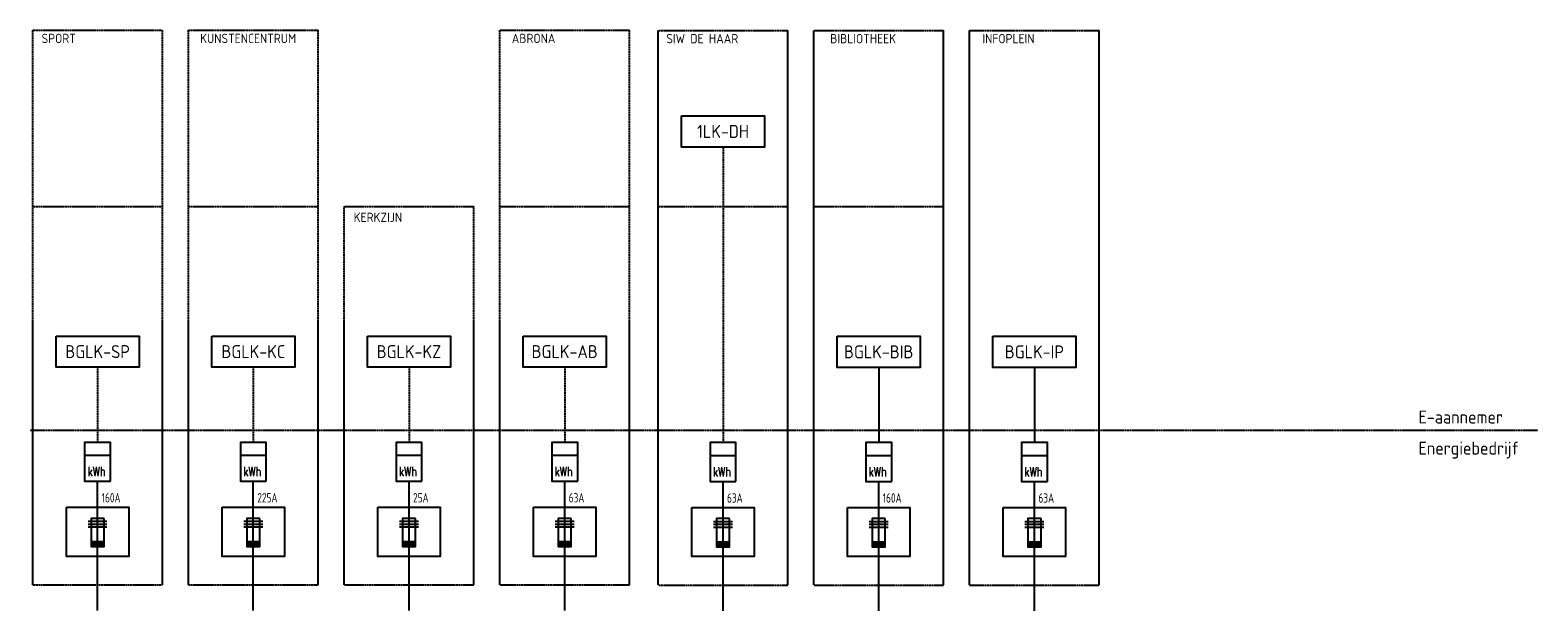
# Model space of a CAD drawing. Header units: millimetres. Extents: x 40450 to 69500, y 10000 to 21200.
import ezdxf
from ezdxf.enums import TextEntityAlignment as Align

# ---------------------------------------------------------------- set-up
doc = ezdxf.new("R2010")
doc.units = ezdxf.units.MM
doc.linetypes.add('HIDDEN', pattern=[0.375, 0.25, -0.125])
for name, color, linetype in [('035', 3, 'Continuous'), ('232', 2, 'Continuous'), ('240', 3, 'Continuous'), ('242', 2, 'Continuous'), ('Bouwcontouren', 1, 'HIDDEN'), ('EM025TX', 2, 'Continuous'), ('EM035', 3, 'Continuous'), ('niet preferent', 7, 'HIDDEN'), ('TEKST-025', 2, 'Continuous'), ('WCD_TEXT018', 1, 'Continuous')]:
    doc.layers.add(name, color=color, linetype=linetype)
doc.styles.add('SIMPLEX', font='isocp.shx')
doc.styles.add('SIMPLEX_FNT', font='ROMANS', dxfattribs={"height": 1})
doc.styles.get("Standard").update_dxf_attribs({"font": 'isocp.shx'})

# ---------------------------------------------------------------- blocks, each defined once
blk = doc.blocks.new('kwh')
at = {"layer": 'EM035', "linetype": 'Continuous'}
blk.add_line((-250, -250), (250, -250), dxfattribs=at)
blk.add_lwpolyline([(250, -750), (250, 0), (-250, 0), (-250, -750), (250, -750)], dxfattribs=at)
at = {"layer": 'EM025TX', "linetype": 'Continuous', "style": 'SIMPLEX_FNT', "width": 0.75}
blk.add_text('kWh', height=180, dxfattribs=at).set_placement((-195, -562), align=Align.MIDDLE_LEFT)
blk = doc.blocks.new('ESV3')
at = {"layer": '240', "linetype": 'Continuous'}
for p, q in [((524.8, 250.9), (524.8, -249.1)), ((599.8, 250.9), (599.8, -249.1)), ((674.8, 250.9), (674.8, -249.1))]:
    blk.add_line(p, q, dxfattribs=at)
blk.add_lwpolyline([(750, -175), (750, 175), (0, 175), (0, -175), (750, -175)], dxfattribs=at)
at = {"layer": '242', "linetype": 'Continuous'}
blk.add_line((125, -175), (125, 175), dxfattribs=at)
for points in [[(0, 57.9), (117.1, 175)], [(0, 72.1), (102.9, 175)], [(0, 86.2), (88.8, 175)], [(0, 100.4), (74.6, 175)], [(0, 114.5), (60.6, 175)], [(0, 128.6), (46.4, 175)], [(0, 142.8), (32.3, 175)], [(0, 156.9), (18.1, 175)], [(0, 171.1), (4, 175)], [(0, 43.8), (125, 168.7)], [(0, 29.6), (125, 154.6)], [(0, 15.5), (125, 140.4)], [(0, 1.4), (125, 126.3)], [(0, -12.8), (125, 112.2)], [(0, -26.9), (125, 98)], [(0, -41.1), (125, 83.9)], [(0, -55.2), (125, 69.7)], [(0, -69.4), (125, 55.6)], [(0, -83.5), (125, 41.5)], [(0, -97.6), (125, 27.3)], [(0, -111.8), (125, 13.2)], [(0, -125.9), (125, -0.9)], [(0, -140.1), (125, -15)], [(0, -154.2), (125, -29.2)], [(0, -168.3), (125, -43.3)], [(7.5, -175), (125, -57.5)], [(21.7, -175), (125, -71.6)], [(35.8, -175), (125, -85.8)], [(50, -175), (125, -99.9)], [(64.1, -175), (125, -114)], [(78.2, -175), (125, -128.2)], [(92.4, -175), (125, -142.3)], [(106.5, -175), (125, -156.5)], [(120.7, -175), (125, -170.6)]]:
    blk.add_lwpolyline(points, dxfattribs=at)

msp = doc.modelspace()

# ---------------------------------------------------------------- linework, layer by layer
at = {"color": 3}
for p, q in [((41750, 10004), (41750, 12500)), ((44750, 10004), (44750, 12500)), ((47750, 10004), (47750, 12500)), ((50750, 10004), (50750, 12500)), ((53800, 10000), (53800, 12496)), ((56800, 10000), (56800, 12496)), ((59800, 10000), (59800, 12496))]:
    msp.add_line(p, q, dxfattribs=at)
at = {"layer": '232', "ltscale": 10}
for points in [[(53000, 19546), (54600, 19546), (54600, 18946), (53000, 18946)], [(40950, 15300), (42550, 15300), (42550, 14700), (40950, 14700)], [(43950, 15300), (45550, 15300), (45550, 14700), (43950, 14700)], [(46950, 15300), (48550, 15300), (48550, 14700), (46950, 14700)], [(49950, 15300), (51550, 15300), (51550, 14700), (49950, 14700)], [(56000, 15296), (57600, 15296), (57600, 14696), (56000, 14696)], [(59000, 15296), (60600, 15296), (60600, 14696), (59000, 14696)], [(41150, 12000), (42350, 12000), (42350, 11050), (41150, 11050)], [(44150, 12000), (45350, 12000), (45350, 11050), (44150, 11050)], [(47150, 12000), (48350, 12000), (48350, 11050), (47150, 11050)], [(50150, 12000), (51350, 12000), (51350, 11050), (50150, 11050)], [(53200, 11996), (54400, 11996), (54400, 11046), (53200, 11046)], [(56200, 11996), (57400, 11996), (57400, 11046), (56200, 11046)], [(59200, 11996), (60400, 11996), (60400, 11046), (59200, 11046)]]:
    msp.add_lwpolyline(points, close=True, dxfattribs=at)
at = {"layer": 'Bouwcontouren', "linetype": 'HIDDEN', "ltscale": 10}
for p, q in [((40500, 10500), (40500, 21200)), ((40500, 21200), (43000, 21200)), ((43000, 10500), (43000, 21200)), ((43500, 10500), (43500, 21200)), ((43500, 21200), (46000, 21200)), ((46000, 10500), (46000, 21200)), ((49500, 21200), (52000, 21200)), ((49500, 10500), (49500, 21200)), ((52000, 10500), (52000, 21200)), ((52550, 10496), (52550, 21196)), ((52550, 21196), (55050, 21196)), ((55050, 10496), (55050, 21196)), ((55550, 10496), (55550, 21196)), ((55550, 21196), (58050, 21196)), ((58050, 10496), (58050, 21196)), ((58550, 10496), (58550, 21196)), ((58550, 21196), (61050, 21196)), ((61050, 10496), (61050, 21196)), ((40500, 17800), (43000, 17800)), ((43500, 17800), (46000, 17800)), ((46500, 10500), (46500, 17800)), ((46500, 17800), (49000, 17800)), ((49000, 10500), (49000, 17800)), ((49500, 17800), (52000, 17800)), ((52550, 17796), (55050, 17796)), ((55550, 17796), (58050, 17796)), ((40450, 13488), (69500, 13488)), ((40500, 10500), (43000, 10500)), ((43500, 10500), (46000, 10500)), ((46500, 10500), (49000, 10500)), ((49500, 10500), (52000, 10500)), ((52550, 10496), (55050, 10496)), ((55550, 10496), (58050, 10496)), ((58550, 10496), (61050, 10496))]:
    msp.add_line(p, q, dxfattribs=at)
at = {"layer": 'niet preferent', "ltscale": 10}
for p, q in [((53800, 18946), (53800, 13246)), ((41750, 14700), (41750, 13250)), ((44750, 14700), (44750, 13250)), ((47750, 14700), (47750, 13250)), ((50750, 14700), (50750, 13250)), ((56800, 14696), (56800, 13246)), ((59800, 14696), (59800, 13246))]:
    msp.add_line(p, q, dxfattribs=at)
at = {"layer": 'WCD_TEXT018', "linetype": 'HIDDEN', "ltscale": 10}
for p, q in [((52000, 13500), (52000, 21200)), ((52550, 13496), (52550, 21196))]:
    msp.add_line(p, q, dxfattribs=at)

# ---------------------------------------------------------------- block references
at = {"layer": '035', "xscale": 0.7250000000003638, "yscale": 0.7250000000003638, "zscale": 0.725, "rotation": 90}
for p in [(41750, 11239), (44750, 11239), (47750, 11239), (50750, 11239), (53800, 11235), (56800, 11235), (59800, 11235)]:
    msp.add_blockref('ESV3', p, dxfattribs=at)
at = {"layer": 'Bouwcontouren', "color": 7, "ltscale": 10}
for p in [(41750, 13250), (44750, 13250), (47750, 13250), (50750, 13250), (53800, 13246), (56800, 13246), (59800, 13246)]:
    msp.add_blockref('kwh', p, dxfattribs=at)

# ---------------------------------------------------------------- texts
at = {"layer": '232', "ltscale": 10}
for s, p in [('1LK-DH', (53800, 19246)), ('BGLK-SP', (41750, 15000)), ('BGLK-KC', (44750, 15000)), ('BGLK-KZ', (47750, 15000)), ('BGLK-AB', (50750, 15000)), ('BGLK-BIB', (56800, 14996)), ('BGLK-IP', (59800, 14996))]:
    msp.add_text(s, height=250, dxfattribs=at).set_placement(p, align=Align.MIDDLE)
for s, p in [('E-aannemer', (67200, 13738)), ('Energiebedrijf', (67200, 13138))]:
    msp.add_text(s, height=250, dxfattribs=at).set_placement(p, align=Align.MIDDLE_LEFT)
at = {"layer": 'Bouwcontouren', "ltscale": 10}
for s, p in [('SPORT', (41000, 20950)), ('KUNSTENCENTRUM', (44650, 20950)), ('ABRONA', (50150, 20950)), ('SIW DE HAAR', (53400, 20946)), ('BIBLIOTHEEK', (56500, 20946)), ('INFOPLEIN', (59300, 20946)), ('KERKZIJN', (47150, 17500))]:
    msp.add_text(s, height=180, dxfattribs=at).set_placement(p, align=Align.CENTER)
at = {"layer": 'TEKST-025', "ltscale": 5, "style": 'SIMPLEX', "width": 0.8}
for s, p in [('160A', (41828, 12091)), ('225A', (44828, 12091)), ('25A', (47828, 12091)), ('63A', (50828, 12091)), ('63A', (53878, 12087)), ('160A', (56878, 12087)), ('63A', (59878, 12087))]:
    msp.add_text(s, height=180, dxfattribs=at).set_placement(p)

doc.saveas('drawing.dxf')
